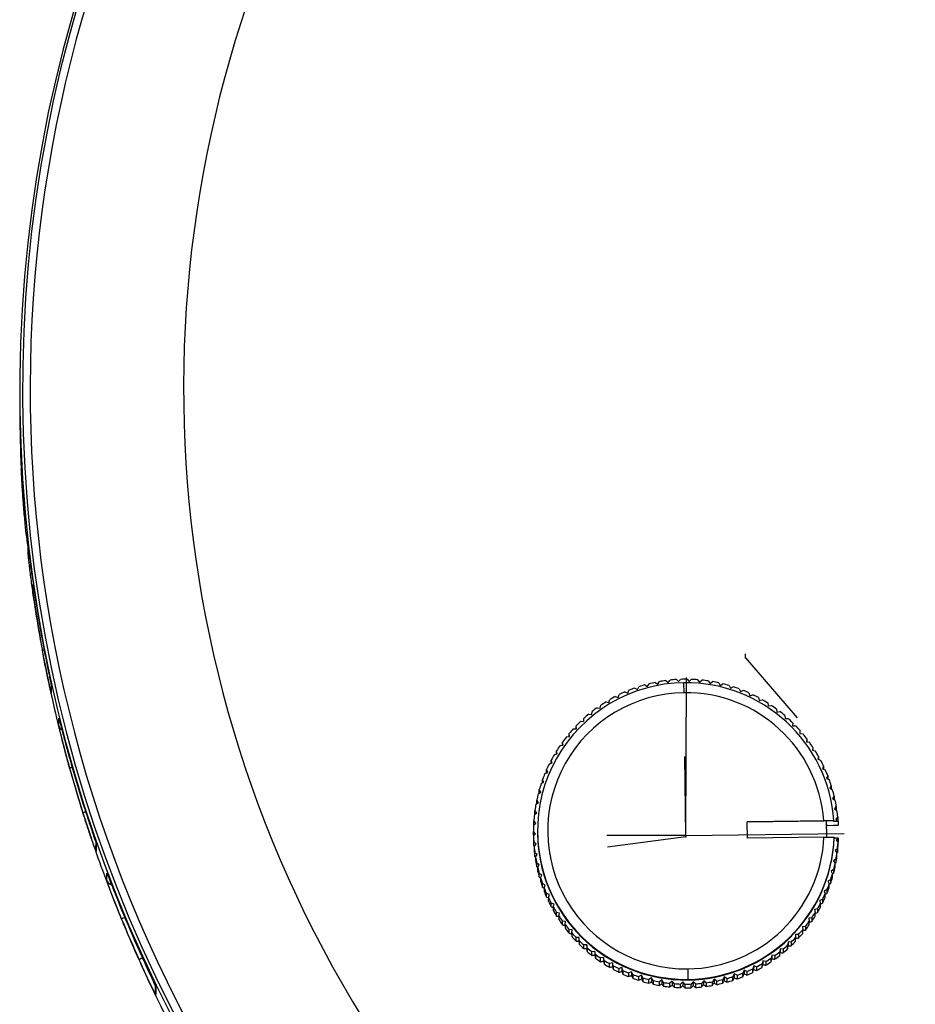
# Model space of a CAD drawing. Header units: millimetres. Extents: x -138 to 65, y -427 to -15.
# Tile 2 of 6: x -68 to -24, y -278 to -229. Entities that reach past the tile are written whole.
import ezdxf

# ---------------------------------------------------------------- set-up
doc = ezdxf.new("R2010")
doc.units = ezdxf.units.MM
doc.header["$PDSIZE"] = -1

msp = doc.modelspace()

# ---------------------------------------------------------------- linework, layer by layer
at = {"color": 7, "linetype": 'Continuous', "lineweight": 25}
for p, q in [((-68.235, -247.399), (-68.235, -247.522)), ((-68.237, -248.006), (-68.237, -248.032)), ((-68.001, -253.298), (-68.002, -253.702)), ((-68, -253.324), (-68.001, -253.298)), ((-68, -253.324), (-68.001, -253.728)), ((-68.001, -253.728), (-68.002, -253.702)), ((-67.824, -255.526), (-67.823, -255.131)), ((-36.678, -261.724), (-36.561, -261.815)), ((-36.561, -261.815), (-36.47, -261.699)), ((-36.16, -261.673), (-36.051, -261.772)), ((-36.051, -261.772), (-35.951, -261.663)), ((-35.64, -261.659), (-35.538, -261.765)), ((-35.538, -261.765), (-35.431, -261.663)), ((-35.121, -261.681), (-35.026, -261.794)), ((-35.026, -261.794), (-34.913, -261.7)), ((-66.706, -261.88), (-66.707, -262.275)), ((-66.699, -261.945), (-66.7, -262.34)), ((-38.538, -262.336), (-38.482, -262.2)), ((-38.191, -262.089), (-38.059, -262.155)), ((-38.059, -262.155), (-37.994, -262.022)), ((-37.696, -261.932), (-37.568, -262.007)), ((-37.568, -262.007), (-37.494, -261.879)), ((-37.19, -261.81), (-37.068, -261.893)), ((-37.068, -261.893), (-36.985, -261.771)), ((-35.786, -262.317), (-35.793, -261.829)), ((-34.604, -261.739), (-34.518, -261.859)), ((-34.518, -261.859), (-34.398, -261.772)), ((-34.092, -261.833), (-34.015, -261.958)), ((-34.015, -261.958), (-33.889, -261.881)), ((-33.589, -261.962), (-33.52, -262.093)), ((-33.52, -262.093), (-33.389, -262.024)), ((-33.095, -262.126), (-33.036, -262.262)), ((-33.036, -262.262), (-32.901, -262.202)), ((-39.453, -262.798), (-39.417, -262.655)), ((-39.144, -262.505), (-39.004, -262.551)), ((-39.004, -262.551), (-38.957, -262.411)), ((-38.675, -262.281), (-38.538, -262.336)), ((-32.615, -262.325), (-32.565, -262.464)), ((-32.565, -262.464), (-32.426, -262.414)), ((-32.149, -262.556), (-32.109, -262.698)), ((-32.109, -262.698), (-31.967, -262.658)), ((-40.029, -263.049), (-39.884, -263.075)), ((-39.884, -263.075), (-39.858, -262.93)), ((-39.596, -262.762), (-39.453, -262.798)), ((-31.701, -262.819), (-31.67, -262.964)), ((-31.67, -262.964), (-31.526, -262.934)), ((-31.272, -263.113), (-31.252, -263.259)), ((-66.326, -263.936), (-66.325, -263.556)), ((-40.683, -263.717), (-40.677, -263.57)), ((-40.442, -263.366), (-40.295, -263.382)), ((-40.295, -263.382), (-40.279, -263.236)), ((-31.252, -263.259), (-31.105, -263.239)), ((-30.864, -263.436), (-30.854, -263.583)), ((-30.854, -263.583), (-30.707, -263.574)), ((-41.194, -264.083), (-41.047, -264.078)), ((-41.052, -264.078), (-41.051, -263.93)), ((-41.047, -264.078), (-41.051, -263.93)), ((-40.83, -263.711), (-40.683, -263.717)), ((-30.48, -263.787), (-30.481, -263.934)), ((-30.48, -263.787), (-30.481, -263.934)), ((-30.481, -263.934), (-30.333, -263.935)), ((-41.532, -264.478), (-41.385, -264.464)), ((-41.4, -264.465), (-41.399, -264.317)), ((-41.385, -264.464), (-41.399, -264.317)), ((-30.122, -264.163), (-30.133, -264.311)), ((-30.133, -264.311), (-29.985, -264.322)), ((-30.122, -264.163), (-30.122, -264.311)), ((-29.791, -264.564), (-29.812, -264.71)), ((-29.791, -264.564), (-29.791, -264.713)), ((-41.84, -264.897), (-41.695, -264.872)), ((-41.695, -264.872), (-41.72, -264.726)), ((-41.72, -264.876), (-41.72, -264.726)), ((-29.812, -264.71), (-29.665, -264.731)), ((-29.488, -264.987), (-29.519, -265.131)), ((-29.488, -264.987), (-29.488, -265.138)), ((-42.119, -265.336), (-41.976, -265.3)), ((-41.976, -265.3), (-42.011, -265.157)), ((-42.011, -265.309), (-42.011, -265.157)), ((-29.519, -265.131), (-29.375, -265.162)), ((-29.216, -265.43), (-29.257, -265.571)), ((-29.257, -265.571), (-29.115, -265.613)), ((-29.216, -265.43), (-29.216, -265.583)), ((-42.366, -265.793), (-42.226, -265.748)), ((-42.226, -265.748), (-42.271, -265.607)), ((-42.271, -265.762), (-42.271, -265.607)), ((-28.975, -265.89), (-29.026, -266.029)), ((-29.026, -266.029), (-28.887, -266.08)), ((-28.975, -265.89), (-28.975, -266.048)), ((-42.581, -266.266), (-42.444, -266.211)), ((-42.444, -266.211), (-42.499, -266.074)), ((-42.499, -266.233), (-42.499, -266.074)), ((-28.767, -266.367), (-28.827, -266.502)), ((-28.827, -266.502), (-28.693, -266.562)), ((-28.767, -266.367), (-28.767, -266.529)), ((-42.763, -266.753), (-42.63, -266.689)), ((-42.695, -266.72), (-42.694, -266.556)), ((-42.63, -266.689), (-42.694, -266.556)), ((-28.592, -266.857), (-28.662, -266.987)), ((-28.662, -266.987), (-28.532, -267.057)), ((-28.592, -266.857), (-28.593, -267.024)), ((-42.91, -267.252), (-42.782, -267.179)), ((-42.782, -267.179), (-42.855, -267.051)), ((-42.855, -267.221), (-42.855, -267.051)), ((-28.453, -267.357), (-28.532, -267.482)), ((-28.532, -267.482), (-28.407, -267.561)), ((-28.453, -267.357), (-28.453, -267.532)), ((-43.022, -267.76), (-42.899, -267.678)), ((-42.899, -267.678), (-42.981, -267.555)), ((-42.981, -267.733), (-42.981, -267.555)), ((-28.348, -267.867), (-28.436, -267.986)), ((-28.348, -267.867), (-28.349, -268.046)), ((-43.098, -268.274), (-42.981, -268.184)), ((-42.981, -268.184), (-43.072, -268.067)), ((-43.072, -268.246), (-43.072, -268.067)), ((-43.072, -268.246), (-43.068, -268.251)), ((-28.436, -267.986), (-28.317, -268.073)), ((-28.28, -268.382), (-28.375, -268.495)), ((-28.28, -268.382), (-28.28, -268.562)), ((-43.138, -268.792), (-43.028, -268.694)), ((-43.127, -268.763), (-43.126, -268.584)), ((-43.127, -268.763), (-43.117, -268.774)), ((-43.028, -268.694), (-43.126, -268.584)), ((-32.7, -268.624), (-28.962, -268.573)), ((-28.812, -268.575), (-32.7, -268.627)), ((-32.689, -269.424), (-32.7, -268.624)), ((-28.828, -268.575), (-28.812, -268.575)), ((-28.817, -269.375), (-28.828, -268.575)), ((-28.763, -268.804), (-28.825, -268.805)), ((-28.812, -268.575), (-28.812, -268.575)), ((-28.462, -268.609), (-28.461, -268.579)), ((-28.261, -268.606), (-28.462, -268.609)), ((-28.375, -268.495), (-28.262, -268.59)), ((-28.287, -268.57), (-28.28, -268.562)), ((-28.261, -268.606), (-28.262, -268.59)), ((-28.261, -268.606), (-28.262, -268.786)), ((-43.145, -269.283), (-43.144, -269.103)), ((-43.145, -269.283), (-43.129, -269.299)), ((-43.039, -269.206), (-43.144, -269.103)), ((-43.142, -269.312), (-43.039, -269.206)), ((-43.142, -269.312), (-43.142, -269.492)), ((-42.944, -269.057), (-42.944, -269.088)), ((-28.951, -269.373), (-32.689, -269.424)), ((-28.951, -269.373), (-28.817, -269.374)), ((-28.817, -269.375), (-28.451, -269.378)), ((-28.451, -269.378), (-28.451, -269.409)), ((-28.451, -269.409), (-28.25, -269.406)), ((-28.251, -269.421), (-28.361, -269.519)), ((-28.251, -269.421), (-28.252, -269.6)), ((-28.251, -269.421), (-28.25, -269.406)), ((-28.251, -269.585), (-28.25, -269.406)), ((-64.525, -269.581), (-64.526, -269.961)), ((-64.508, -269.681), (-64.509, -270.061)), ((-43.014, -269.718), (-43.127, -269.623)), ((-43.127, -269.803), (-43.127, -269.623)), ((-43.127, -269.803), (-43.103, -269.824)), ((-43.109, -269.831), (-43.11, -270.011)), ((-43.109, -269.831), (-43.014, -269.718)), ((-28.361, -269.519), (-28.263, -269.629)), ((-28.272, -269.619), (-28.252, -269.6)), ((-28.263, -269.809), (-28.263, -269.629)), ((-28.252, -269.6), (-28.251, -269.585)), ((-43.073, -270.32), (-43.072, -270.14)), ((-43.073, -270.32), (-43.037, -270.347)), ((-42.953, -270.227), (-43.072, -270.14)), ((-43.04, -270.346), (-43.041, -270.526)), ((-43.04, -270.346), (-42.953, -270.227)), ((-28.291, -269.939), (-28.408, -270.03)), ((-28.408, -270.03), (-28.317, -270.146)), ((-28.321, -270.142), (-28.292, -270.119)), ((-28.318, -270.326), (-28.317, -270.146)), ((-28.291, -269.939), (-28.292, -270.119)), ((-42.983, -270.832), (-42.982, -270.652)), ((-42.983, -270.832), (-42.936, -270.862)), ((-42.857, -270.731), (-42.982, -270.652)), ((-42.936, -270.856), (-42.937, -271.035)), ((-42.936, -270.856), (-42.857, -270.731)), ((-28.367, -270.453), (-28.49, -270.535)), ((-28.49, -270.535), (-28.408, -270.658)), ((-28.408, -270.661), (-28.368, -270.633)), ((-28.408, -270.838), (-28.408, -270.658)), ((-28.367, -270.453), (-28.368, -270.633)), ((-63.98, -271.501), (-63.979, -271.138)), ((-42.727, -271.226), (-42.857, -271.156)), ((-42.857, -271.336), (-42.857, -271.156)), ((-42.857, -271.336), (-42.796, -271.37)), ((-42.796, -271.356), (-42.727, -271.226)), ((-28.479, -270.961), (-28.607, -271.034)), ((-28.607, -271.034), (-28.534, -271.163)), ((-28.534, -271.173), (-28.48, -271.141)), ((-28.534, -271.342), (-28.534, -271.163)), ((-28.479, -270.961), (-28.48, -271.141)), ((-42.796, -271.356), (-42.797, -271.536)), ((-42.697, -271.831), (-42.696, -271.651)), ((-42.697, -271.831), (-42.622, -271.865)), ((-42.562, -271.712), (-42.696, -271.651)), ((-42.622, -271.846), (-42.562, -271.712)), ((-28.626, -271.46), (-28.759, -271.524)), ((-28.759, -271.524), (-28.695, -271.657)), ((-28.695, -271.837), (-28.695, -271.657)), ((-28.626, -271.46), (-28.627, -271.639)), ((-42.622, -271.846), (-42.623, -272.026)), ((-42.363, -272.184), (-42.502, -272.133)), ((-42.502, -272.313), (-42.502, -272.133)), ((-42.414, -272.323), (-42.363, -272.184)), ((-28.807, -271.947), (-28.945, -272.002)), ((-28.945, -272.002), (-28.89, -272.139)), ((-28.89, -272.318), (-28.89, -272.139)), ((-28.807, -271.947), (-28.808, -272.126)), ((-42.414, -272.323), (-42.415, -272.502)), ((-42.132, -272.642), (-42.274, -272.6)), ((-42.274, -272.78), (-42.274, -272.6)), ((-42.173, -272.783), (-42.174, -272.963)), ((-42.173, -272.783), (-42.132, -272.642)), ((-29.022, -272.42), (-29.163, -272.465)), ((-29.163, -272.465), (-29.118, -272.606)), ((-29.118, -272.786), (-29.118, -272.606)), ((-29.022, -272.42), (-29.023, -272.6)), ((-42.015, -273.23), (-42.014, -273.051)), ((-41.87, -273.082), (-42.014, -273.051)), ((-41.901, -273.226), (-41.87, -273.082)), ((-41.901, -273.226), (-41.901, -273.406)), ((-29.27, -272.877), (-29.413, -272.913)), ((-29.413, -272.913), (-29.378, -273.056)), ((-29.379, -273.236), (-29.378, -273.056)), ((-29.27, -272.877), (-29.27, -273.057)), ((-41.724, -273.661), (-41.723, -273.482)), ((-41.577, -273.503), (-41.723, -273.482)), ((-41.598, -273.649), (-41.599, -273.829)), ((-41.598, -273.649), (-41.577, -273.503)), ((-29.857, -273.735), (-30.004, -273.75)), ((-30.004, -273.75), (-29.989, -273.896)), ((-29.857, -273.735), (-29.858, -273.914)), ((-29.549, -273.316), (-29.694, -273.341)), ((-29.694, -273.341), (-29.669, -273.487)), ((-29.67, -273.667), (-29.669, -273.487)), ((-29.549, -273.316), (-29.549, -273.496)), ((-41.256, -273.902), (-41.404, -273.892)), ((-41.404, -274.071), (-41.404, -273.892)), ((-41.267, -274.05), (-41.268, -274.229)), ((-41.267, -274.05), (-41.256, -273.902)), ((-30.194, -274.13), (-30.342, -274.135)), ((-30.342, -274.135), (-30.338, -274.283)), ((-30.194, -274.13), (-30.195, -274.31)), ((-29.99, -274.076), (-29.989, -273.896)), ((-40.908, -274.279), (-41.056, -274.278)), ((-41.056, -274.458), (-41.056, -274.278)), ((-40.909, -274.426), (-40.908, -274.279)), ((-40.909, -274.426), (-40.909, -274.606)), ((-40.534, -274.63), (-40.682, -274.639)), ((-40.682, -274.819), (-40.682, -274.639)), ((-40.534, -274.63), (-40.535, -274.812)), ((-40.525, -274.777), (-40.534, -274.63)), ((-30.706, -274.496), (-30.712, -274.644)), ((-30.712, -274.823), (-30.712, -274.644)), ((-30.706, -274.496), (-30.707, -274.678)), ((-30.558, -274.502), (-30.706, -274.496)), ((-30.558, -274.502), (-30.559, -274.681)), ((-30.338, -274.462), (-30.338, -274.283)), ((-40.525, -274.777), (-40.525, -274.957)), ((-40.137, -274.954), (-40.284, -274.974)), ((-40.284, -275.153), (-40.284, -274.974)), ((-40.137, -274.954), (-40.138, -275.136)), ((-40.117, -275.1), (-40.137, -274.954)), ((-40.117, -275.1), (-40.118, -275.28)), ((-31.505, -275.138), (-31.531, -275.283)), ((-31.359, -275.164), (-31.505, -275.138)), ((-31.505, -275.138), (-31.505, -275.32)), ((-31.359, -275.164), (-31.36, -275.343)), ((-31.111, -275.157), (-31.11, -274.978)), ((-31.094, -274.831), (-31.11, -274.978)), ((-31.094, -274.831), (-31.095, -275.013)), ((-30.947, -274.847), (-31.094, -274.831)), ((-30.947, -274.847), (-30.948, -275.026)), ((-39.864, -275.459), (-39.863, -275.279)), ((-39.718, -275.249), (-39.863, -275.279)), ((-39.718, -275.249), (-39.719, -275.431)), ((-39.688, -275.394), (-39.718, -275.249)), ((-39.688, -275.394), (-39.689, -275.573)), ((-39.423, -275.735), (-39.422, -275.555)), ((-39.28, -275.515), (-39.422, -275.555)), ((-39.24, -275.657), (-39.28, -275.515)), ((-39.28, -275.515), (-39.28, -275.697)), ((-39.24, -275.657), (-39.24, -275.837)), ((-32.385, -275.662), (-32.431, -275.802)), ((-32.385, -275.662), (-32.386, -275.844)), ((-32.245, -275.708), (-32.385, -275.662)), ((-31.973, -275.738), (-31.972, -275.558)), ((-31.936, -275.415), (-31.972, -275.558)), ((-31.793, -275.451), (-31.936, -275.415)), ((-31.936, -275.415), (-31.936, -275.597)), ((-31.793, -275.451), (-31.793, -275.631)), ((-31.532, -275.463), (-31.531, -275.283)), ((-38.964, -275.979), (-38.963, -275.799)), ((-38.824, -275.749), (-38.963, -275.799)), ((-38.824, -275.749), (-38.825, -275.931)), ((-38.774, -275.888), (-38.824, -275.749)), ((-38.774, -275.888), (-38.775, -276.068)), ((-38.489, -276.191), (-38.488, -276.011)), ((-38.353, -275.951), (-38.488, -276.011)), ((-38.293, -276.087), (-38.353, -275.951)), ((-38.353, -275.951), (-38.353, -276.134)), ((-38.293, -276.087), (-38.294, -276.266)), ((-37.869, -276.12), (-38, -276.189)), ((-37.8, -276.251), (-37.869, -276.12)), ((-37.869, -276.12), (-37.869, -276.302)), ((-35.603, -275.812), (-35.596, -276.324)), ((-33.33, -276.058), (-33.395, -276.191)), ((-33.197, -276.124), (-33.33, -276.058)), ((-33.33, -276.058), (-33.33, -276.241)), ((-33.197, -276.124), (-33.198, -276.303)), ((-32.851, -275.877), (-32.907, -276.013)), ((-32.907, -276.193), (-32.907, -276.013)), ((-32.714, -275.933), (-32.851, -275.877)), ((-32.851, -275.877), (-32.851, -276.059)), ((-32.714, -275.933), (-32.714, -276.112)), ((-32.432, -275.982), (-32.431, -275.802)), ((-32.245, -275.708), (-32.245, -275.888)), ((-61.624, -276.566), (-61.624, -276.929)), ((-38, -276.369), (-38, -276.189)), ((-37.8, -276.251), (-37.801, -276.43)), ((-37.374, -276.255), (-37.5, -276.333)), ((-37.5, -276.512), (-37.5, -276.333)), ((-37.374, -276.255), (-37.375, -276.437)), ((-37.296, -276.38), (-37.374, -276.255)), ((-37.296, -276.38), (-37.297, -276.56)), ((-36.992, -276.62), (-36.991, -276.441)), ((-36.871, -276.354), (-36.991, -276.441)), ((-36.871, -276.354), (-36.872, -276.537)), ((-36.785, -276.474), (-36.871, -276.354)), ((-36.785, -276.474), (-36.785, -276.654)), ((-36.477, -276.693), (-36.476, -276.513)), ((-36.363, -276.419), (-36.476, -276.513)), ((-36.268, -276.532), (-36.363, -276.419)), ((-36.363, -276.419), (-36.363, -276.601)), ((-36.268, -276.532), (-36.269, -276.712)), ((-35.851, -276.448), (-35.958, -276.55)), ((-35.958, -276.729), (-35.958, -276.55)), ((-35.749, -276.554), (-35.851, -276.448)), ((-35.851, -276.448), (-35.851, -276.63)), ((-35.749, -276.554), (-35.749, -276.734)), ((-35.596, -276.354), (-35.596, -276.324)), ((-35.338, -276.441), (-35.438, -276.55)), ((-35.438, -276.73), (-35.438, -276.55)), ((-35.338, -276.441), (-35.339, -276.623)), ((-35.229, -276.54), (-35.338, -276.441)), ((-35.229, -276.54), (-35.229, -276.72)), ((-34.827, -276.398), (-34.919, -276.514)), ((-34.919, -276.694), (-34.919, -276.514)), ((-34.827, -276.398), (-34.828, -276.58)), ((-34.711, -276.489), (-34.827, -276.398)), ((-34.711, -276.489), (-34.712, -276.669)), ((-34.321, -276.32), (-34.404, -276.442)), ((-34.404, -276.622), (-34.404, -276.442)), ((-34.199, -276.403), (-34.321, -276.32)), ((-34.321, -276.32), (-34.321, -276.502)), ((-34.199, -276.403), (-34.199, -276.582)), ((-33.896, -276.514), (-33.895, -276.334)), ((-33.821, -276.206), (-33.895, -276.334)), ((-33.693, -276.281), (-33.821, -276.206)), ((-33.821, -276.206), (-33.821, -276.389)), ((-33.693, -276.281), (-33.694, -276.46)), ((-33.396, -276.371), (-33.395, -276.191)), ((-61.594, -276.698), (-61.594, -277.061))]:
    msp.add_line(p, q, dxfattribs=at)
at = {"color": 7, "linetype": 'Continuous'}
for p, q in [((-32.781, -260.604), (-32.78, -260.423)), ((-32.781, -260.604), (-30.26, -263.536)), ((-35.695, -269.298), (-35.674, -261.565)), ((-35.695, -269.298), (-35.748, -265.432)), ((-35.695, -269.298), (-39.563, -269.287)), ((-35.695, -269.356), (-39.529, -269.868)), ((-35.695, -269.356), (-35.695, -269.176)), ((-35.695, -269.298), (-27.96, -269.193))]:
    msp.add_line(p, q, dxfattribs=at)
at = {"color": 7, "linetype": 'Continuous', "lineweight": 25, "flags": 128}
for points in [[(-68.229, -248.618), (-68.23, -248.619), (-68.235, -248.62)], [(-66.7, -262.34), (-66.706, -262.303), (-66.707, -262.275)], [(-28.812, -268.575), (-28.896, -268.574), (-28.962, -268.573)], [(-28.461, -268.579), (-28.658, -268.577), (-28.812, -268.575)], [(-28.763, -268.804), (-28.482, -268.794), (-28.262, -268.786)]]:
    msp.add_lwpolyline(points, dxfattribs=at)
at = {"color": 7, "linetype": 'Continuous', "lineweight": 25}
for centre, radius, start, end in [((-1.75, -247.572), 66.481, 94.66522, 269.85604), ((-1.75, -247.513), 66.349, 93.84576, 269.85594), ((-1.749, -247.502), 65.979, 89.83058, 269.85542), ((-1.748, -247.455), 58.484, 89.83045, 269.85555), ((-1.772, -247.693), 66.464, 180.37881, 182.75715), ((-1.773, -248.181), 66.464, 180.37881, 182.75715), ((-68.118, -251.553), 0.18, 92.8199, 103.5898), ((-67.526, -255.492), 0.3, 186.3902, 225.6657), ((-1.77, -247.693), 66.465, 188.35226, 190.47732), ((-67.394, -258.306), 0.499, 97.7212, 106.0688), ((-1.772, -248.172), 66.465, 188.35226, 190.47732), ((-66.872, -261.106), 0.886, 99.514, 106.8525), ((-35.694, -269.11), 7.452, 97.5804, 99.9729), ((-35.694, -269.111), 7.452, 93.5815, 95.9739), ((-35.694, -269.111), 7.452, 90.7788, 91.975), ((-35.694, -269.111), 7.452, 89.5825, 90.7788), ((-35.694, -269.111), 7.452, 85.5836, 87.9761), ((-35.694, -269.111), 7.452, 81.5847, 83.9772), ((-35.696, -269.076), 7.248, 90.7672, 270.7914), ((-35.695, -269.11), 7.451, 109.5775, 111.9702), ((-35.695, -269.11), 7.452, 105.5784, 107.971), ((-35.695, -269.11), 7.452, 101.5794, 103.9719), ((-35.694, -269.077), 7.249, 3.9463, 90.7859), ((-35.694, -269.11), 7.452, 77.5857, 79.9782), ((-35.694, -269.11), 7.452, 73.5867, 75.9792), ((-35.694, -269.11), 7.451, 69.5875, 71.9802), ((-35.694, -269.11), 7.451, 65.5883, 67.981), ((-35.696, -269.065), 6.748, 90.7672, 270.7913), ((-35.695, -269.109), 7.451, 117.576, 119.9688), ((-35.695, -269.11), 7.451, 113.5767, 115.9694), ((-35.694, -269.066), 6.749, 4.185, 90.7859), ((-35.694, -269.109), 7.451, 61.589, 63.9817), ((-35.694, -269.109), 7.45, 57.5895, 59.9823), ((-35.695, -269.109), 7.45, 125.5751, 127.968), ((-35.695, -269.109), 7.45, 121.5755, 123.9683), ((-35.694, -269.109), 7.45, 53.5899, 55.9828), ((-35.696, -269.108), 7.449, 129.5748, 131.9678), ((-35.693, -269.108), 7.45, 49.5902, 51.9832), ((-35.693, -269.108), 7.449, 45.5903, 47.9834), ((-66.035, -263.865), 0.3, 193.7743, 250.4733), ((-35.696, -269.108), 7.449, 137.5747, 139.9679), ((-35.696, -269.108), 7.449, 133.5747, 135.9678), ((-35.693, -269.108), 7.449, 41.5902, 43.9834), ((-35.697, -269.107), 7.448, 141.5749, 143.9682), ((-35.693, -269.108), 7.448, 37.59, 39.9833), ((-35.697, -269.107), 7.448, 145.5752, 147.9686), ((-35.692, -269.107), 7.448, 33.5897, 35.983), ((-1.767, -247.692), 66.468, 195.5732, 197.53954), ((-35.697, -269.107), 7.447, 149.5757, 151.9691), ((-35.692, -269.107), 7.448, 29.5892, 31.9826), ((-65.428, -266.929), 0.999, 104.377, 111.6883), ((-1.769, -248.156), 66.468, 195.5732, 197.53954), ((-35.697, -269.107), 7.447, 153.5763, 155.9698), ((-35.692, -269.107), 7.447, 25.5886, 27.9821), ((-35.698, -269.107), 7.447, 157.577, 159.9706), ((-35.691, -269.107), 7.447, 21.5878, 23.9814), ((-35.698, -269.107), 7.446, 161.5778, 163.9715), ((-35.691, -269.107), 7.447, 17.587, 19.9806), ((-35.698, -269.107), 7.446, 165.5787, 167.9725), ((-35.691, -269.107), 7.446, 13.5861, 15.9798), ((-35.698, -269.107), 7.446, 169.5797, 171.9735), ((-35.691, -269.107), 7.446, 9.5851, 11.9788), ((-64.47, -269.831), 1.777, 106.5609, 112.3744), ((-35.698, -269.107), 7.446, 173.5808, 175.9745), ((-35.69, -269.107), 7.446, 5.584, 7.9778), ((-35.699, -269.107), 7.446, 177.5819, 179.9756), ((-35.698, -269.107), 7.446, 181.5829, 183.9767), ((-35.695, -269.106), 7.249, 179.8583, 270.7871), ((-35.693, -269.064), 6.749, 270.7715, 357.3737), ((-35.693, -269.075), 7.249, 270.7715, 357.6041), ((-35.693, -269.105), 7.249, 270.7715, 357.6041), ((-35.699, -269.286), 7.446, 181.5829, 183.9767), ((-35.698, -269.107), 7.446, 185.584, 187.9778), ((-35.691, -269.286), 7.446, 353.5808, 355.9745), ((-35.69, -269.107), 7.446, 353.5808, 355.9745), ((-64.226, -269.962), 0.3, 179.8509, 199.28), ((-35.699, -269.286), 7.446, 185.584, 187.9778), ((-35.698, -269.107), 7.446, 189.5851, 191.9788), ((-35.691, -269.286), 7.446, 349.5797, 351.9735), ((-35.691, -269.107), 7.446, 349.5797, 351.9735), ((-35.699, -269.286), 7.446, 189.5851, 191.9788), ((-35.698, -269.106), 7.446, 193.5861, 195.9798), ((-35.691, -269.286), 7.446, 345.5787, 347.9725), ((-35.691, -269.107), 7.446, 345.5787, 347.9725), ((-35.699, -269.286), 7.446, 193.5861, 195.9798), ((-35.691, -269.286), 7.446, 341.5778, 343.9715), ((-35.691, -269.106), 7.446, 341.5778, 343.9715), ((-63.699, -271.395), 0.3, 200.6209, 269.3294), ((-35.698, -269.286), 7.447, 197.587, 199.9806), ((-35.698, -269.106), 7.447, 197.587, 199.9806), ((-35.691, -269.106), 7.447, 337.577, 339.9706), ((-35.698, -269.286), 7.447, 201.5878, 203.9814), ((-35.698, -269.106), 7.447, 201.5878, 203.9814), ((-35.691, -269.106), 7.447, 333.5763, 335.9698), ((-35.692, -269.286), 7.447, 337.577, 339.9706), ((-35.698, -269.286), 7.447, 205.5886, 207.9821), ((-35.697, -269.106), 7.447, 205.5886, 207.9821), ((-35.697, -269.106), 7.448, 209.5892, 211.9826), ((-35.692, -269.106), 7.447, 329.5757, 331.9691), ((-35.692, -269.286), 7.447, 329.5757, 331.9691), ((-35.692, -269.286), 7.447, 333.5763, 335.9698), ((-1.764, -247.691), 66.472, 202.31371, 204.17591), ((-35.697, -269.286), 7.448, 209.5892, 211.9826), ((-35.697, -269.106), 7.448, 213.5897, 215.983), ((-35.692, -269.106), 7.448, 325.5752, 327.9686), ((-35.693, -269.286), 7.448, 325.5752, 327.9686), ((-62.449, -274.966), 1.785, 111.4783, 117.0054), ((-1.765, -248.138), 66.472, 202.31371, 204.17591), ((-35.697, -269.285), 7.448, 213.5897, 215.983), ((-35.696, -269.106), 7.448, 217.59, 219.9833), ((-35.693, -269.285), 7.448, 321.5749, 323.9682), ((-35.692, -269.106), 7.448, 321.5749, 323.9682), ((-35.697, -269.285), 7.448, 217.59, 219.9833), ((-35.697, -269.285), 7.449, 221.5902, 223.9834), ((-35.696, -269.105), 7.449, 221.5902, 223.9834), ((-35.693, -269.285), 7.449, 317.5747, 319.9679), ((-35.693, -269.105), 7.449, 317.5747, 319.9679), ((-35.696, -269.105), 7.449, 225.5903, 227.9834), ((-35.696, -269.285), 7.449, 225.5903, 227.9834), ((-35.693, -269.105), 7.449, 309.5748, 311.9678), ((-35.693, -269.285), 7.449, 313.5747, 315.9678), ((-35.693, -269.105), 7.449, 313.5747, 315.9678), ((-35.695, -269.105), 7.45, 229.5902, 231.9832), ((-35.696, -269.284), 7.45, 229.5902, 231.9832), ((-35.695, -269.104), 7.45, 233.5899, 235.9828), ((-35.694, -269.284), 7.45, 305.5751, 307.968), ((-35.694, -269.104), 7.45, 305.5751, 307.968), ((-35.694, -269.284), 7.449, 309.5748, 311.9678), ((-61.314, -277.363), 2.281, 112.7061, 118.6397), ((-35.696, -269.284), 7.45, 233.5899, 235.9828), ((-35.695, -269.284), 7.45, 237.5895, 239.9823), ((-35.695, -269.104), 7.45, 237.5895, 239.9823), ((-35.695, -269.104), 7.451, 241.589, 243.9817), ((-35.694, -269.104), 7.451, 297.576, 299.9688), ((-35.694, -269.104), 7.45, 301.5755, 303.9683), ((-35.694, -269.284), 7.45, 301.5755, 303.9683), ((-35.695, -269.283), 7.451, 241.589, 243.9817), ((-35.695, -269.283), 7.451, 245.5883, 247.981), ((-35.695, -269.103), 7.451, 245.5883, 247.981), ((-35.695, -269.103), 7.451, 249.5875, 251.9802), ((-35.694, -269.103), 7.451, 289.5775, 291.9702), ((-35.694, -269.104), 7.451, 293.5767, 295.9694), ((-35.695, -269.283), 7.451, 293.5767, 295.9694), ((-35.694, -269.283), 7.451, 297.576, 299.9688), ((-35.695, -269.283), 7.451, 249.5875, 251.9802), ((-35.695, -269.283), 7.452, 253.5867, 255.9792), ((-35.695, -269.103), 7.452, 253.5867, 255.9792), ((-35.695, -269.282), 7.452, 257.5857, 259.9782), ((-35.694, -269.103), 7.452, 257.5857, 259.9782), ((-35.694, -269.103), 7.452, 261.5847, 263.9772), ((-35.694, -269.103), 7.452, 265.5836, 267.9761), ((-35.694, -269.102), 7.452, 269.5825, 271.975), ((-35.694, -269.103), 7.452, 273.5815, 275.9739), ((-35.695, -269.282), 7.452, 277.5804, 279.9729), ((-35.694, -269.103), 7.452, 277.5804, 279.9729), ((-35.694, -269.103), 7.452, 281.5794, 283.9719), ((-35.695, -269.282), 7.452, 281.5794, 283.9719), ((-35.695, -269.283), 7.452, 285.5784, 287.971), ((-35.694, -269.103), 7.452, 285.5784, 287.971), ((-35.695, -269.283), 7.451, 289.5775, 291.9702), ((-61.325, -276.93), 0.3, 179.8511, 205.8329), ((-35.695, -269.282), 7.452, 261.5847, 263.9772), ((-35.695, -269.282), 7.452, 265.5836, 267.9761), ((-35.695, -269.282), 7.452, 269.5825, 270.7788), ((-35.695, -269.282), 7.452, 270.7788, 271.975), ((-35.695, -269.282), 7.452, 273.5815, 275.9739)]:
    msp.add_arc(centre, radius, start, end, dxfattribs=at)
for points, knots in [([(-68.159, -250.89), (-68.144, -251.167), (-68.116, -251.719), (-68.072, -252.372), (-68.039, -252.815), (-68.019, -253.086), (-68.003, -253.279), (-68.001, -253.309), (-68, -253.324)], [0, 0, 0, 0, 0.250139, 0.499169, 0.627957, 0.749629, 0.876874, 1, 1, 1, 1]), ([(-68.001, -253.728), (-68.002, -253.718), (-68.005, -253.7), (-68.02, -253.523), (-68.041, -253.266), (-68.073, -252.839), (-68.117, -252.202), (-68.146, -251.652), (-68.16, -251.378)], [0, 0, 0, 0, 0.125448, 0.250586, 0.375953, 0.501287, 0.750552, 1, 1, 1, 1]), ([(-68.002, -253.715), (-67.999, -253.78), (-67.973, -254.268), (-67.904, -254.752), (-67.844, -255.17)], [0, 0, 0, 0, 0.134485, 1, 1, 1, 1]), ([(-67.823, -255.131), (-67.822, -255.139), (-67.819, -255.155), (-67.8, -255.318), (-67.771, -255.556), (-67.722, -255.955), (-67.644, -256.558), (-67.568, -257.084), (-67.531, -257.347)], [0, 0, 0, 0, 0.125915, 0.251099, 0.376429, 0.502021, 0.750722, 1, 1, 1, 1]), ([(-67.532, -257.827), (-67.57, -257.562), (-67.645, -257.032), (-67.724, -256.411), (-67.773, -255.996), (-67.801, -255.745), (-67.82, -255.567), (-67.823, -255.539), (-67.824, -255.526)], [0, 0, 0, 0, 0.249605, 0.49931, 0.627777, 0.749989, 0.876854, 1, 1, 1, 1]), ([(-67.625, -257.046), (-67.594, -257.327), (-67.496, -258.222), (-67.23, -259.742), (-66.874, -261.637), (-66.437, -263.594), (-65.946, -265.524), (-65.39, -267.458), (-64.813, -269.262), (-64.147, -271.155), (-63.38, -273.144), (-62.574, -275.033), (-61.733, -276.852), (-60.932, -278.468), (-59.996, -280.225), (-59.041, -281.896), (-58.005, -283.592), (-56.94, -285.222), (-55.671, -287.065), (-54.708, -288.295), (-54.142, -289.018)], [0, 0, 0, 0, 0.024091, 0.076687, 0.131517, 0.188587, 0.247898, 0.301705, 0.360661, 0.409878, 0.473497, 0.543128, 0.585647, 0.645034, 0.697498, 0.755856, 0.809443, 0.86718, 0.921914, 1, 1, 1, 1]), ([(-67.127, -259.779), (-67.079, -260.035), (-66.983, -260.547), (-66.864, -261.137), (-66.785, -261.523), (-66.737, -261.75), (-66.705, -261.908), (-66.701, -261.932), (-66.699, -261.945)], [0, 0, 0, 0, 0.2491836, 0.4990812, 0.6265788, 0.7496358, 0.8759137, 1, 1, 1, 1]), ([(-66.7, -262.34), (-66.702, -262.333), (-66.706, -262.32), (-66.739, -262.178), (-66.787, -261.965), (-66.866, -261.595), (-66.985, -261.021), (-67.081, -260.512), (-67.129, -260.258)], [0, 0, 0, 0, 0.126121, 0.250747, 0.376161, 0.501737, 0.751259, 1, 1, 1, 1]), ([(-66.325, -263.556), (-66.323, -263.562), (-66.319, -263.574), (-66.284, -263.707), (-66.232, -263.909), (-66.141, -264.258), (-65.997, -264.805), (-65.863, -265.293), (-65.796, -265.537)], [0, 0, 0, 0, 0.1259259, 0.2512399, 0.3765733, 0.5023387, 0.7515298, 1, 1, 1, 1]), ([(-65.797, -266.001), (-65.864, -265.755), (-65.999, -265.263), (-66.143, -264.7), (-66.234, -264.334), (-66.285, -264.119), (-66.32, -263.971), (-66.324, -263.948), (-66.326, -263.936)], [0, 0, 0, 0, 0.2495025, 0.499172, 0.626349, 0.7496177, 0.8758359, 1, 1, 1, 1]), ([(-65.146, -267.723), (-65.069, -267.962), (-64.917, -268.44), (-64.739, -268.977), (-64.626, -269.318), (-64.56, -269.515), (-64.516, -269.649), (-64.511, -269.67), (-64.508, -269.681)], [0, 0, 0, 0, 0.249838, 0.499255, 0.625715, 0.749561, 0.875362, 1, 1, 1, 1]), ([(-64.509, -270.061), (-64.512, -270.056), (-64.518, -270.046), (-64.562, -269.928), (-64.627, -269.746), (-64.741, -269.422), (-64.918, -268.9), (-65.071, -268.425), (-65.147, -268.187)], [0, 0, 0, 0, 0.126121, 0.2509994, 0.3748338, 0.5013402, 0.7504288, 1, 1, 1, 1]), ([(-63.979, -271.138), (-63.976, -271.143), (-63.971, -271.152), (-63.925, -271.264), (-63.857, -271.437), (-63.735, -271.746), (-63.537, -272.246), (-63.351, -272.701), (-63.258, -272.929)], [0, 0, 0, 0, 0.126194, 0.250903, 0.374859, 0.501165, 0.750444, 1, 1, 1, 1]), ([(-63.26, -273.376), (-63.353, -273.146), (-63.538, -272.688), (-63.736, -272.174), (-63.858, -271.848), (-63.927, -271.66), (-63.972, -271.532), (-63.977, -271.511), (-63.98, -271.501)], [0, 0, 0, 0, 0.249926, 0.499225, 0.62553, 0.749536, 0.875326, 1, 1, 1, 1]), ([(-28.695, -271.674), (-28.692, -271.672), (-28.669, -271.66), (-28.646, -271.649), (-28.627, -271.639)], [0, 0, 0, 0, 0.144491, 1, 1, 1, 1]), ([(-42.502, -272.313), (-42.476, -272.323), (-42.447, -272.334), (-42.418, -272.345), (-42.414, -272.347)], [0, 0, 0, 0, 0.8817699, 1, 1, 1, 1]), ([(-28.89, -272.161), (-28.883, -272.158), (-28.855, -272.146), (-28.828, -272.135), (-28.808, -272.126)], [0, 0, 0, 0, 0.264019, 1, 1, 1, 1]), ([(-42.274, -272.78), (-42.248, -272.788), (-42.214, -272.798), (-42.181, -272.809), (-42.173, -272.811)], [0, 0, 0, 0, 0.786215, 1, 1, 1, 1]), ([(-29.118, -272.632), (-29.107, -272.628), (-29.075, -272.618), (-29.043, -272.607), (-29.023, -272.6)], [0, 0, 0, 0, 0.349877, 1, 1, 1, 1]), ([(-42.015, -273.23), (-41.988, -273.237), (-41.95, -273.245), (-41.912, -273.254), (-41.901, -273.257)], [0, 0, 0, 0, 0.712095, 1, 1, 1, 1]), ([(-29.378, -273.085), (-29.363, -273.081), (-29.327, -273.072), (-29.291, -273.063), (-29.27, -273.057)], [0, 0, 0, 0, 0.415092, 1, 1, 1, 1]), ([(-41.724, -273.661), (-41.697, -273.666), (-41.655, -273.673), (-41.613, -273.679), (-41.598, -273.682)], [0, 0, 0, 0, 0.652402, 1, 1, 1, 1]), ([(-29.669, -273.519), (-29.65, -273.515), (-29.61, -273.508), (-29.57, -273.5), (-29.549, -273.496)], [0, 0, 0, 0, 0.466759, 1, 1, 1, 1]), ([(-41.404, -274.071), (-41.377, -274.074), (-41.331, -274.078), (-41.285, -274.082), (-41.267, -274.084)], [0, 0, 0, 0, 0.602859, 1, 1, 1, 1]), ([(-29.99, -273.93), (-29.967, -273.927), (-29.923, -273.922), (-29.879, -273.917), (-29.858, -273.914)], [0, 0, 0, 0, 0.509075, 1, 1, 1, 1]), ([(-41.056, -274.458), (-41.029, -274.458), (-40.98, -274.459), (-40.93, -274.46), (-40.908, -274.461)], [0, 0, 0, 0, 0.56, 1, 1, 1, 1]), ([(-30.712, -274.823), (-30.711, -274.796), (-30.709, -274.748), (-30.707, -274.699), (-30.707, -274.678)], [0, 0, 0, 0, 0.56, 1, 1, 1, 1]), ([(-30.707, -274.678), (-30.679, -274.679), (-30.63, -274.68), (-30.581, -274.681), (-30.559, -274.681)], [0, 0, 0, 0, 0.56, 1, 1, 1, 1]), ([(-30.343, -274.317), (-30.315, -274.316), (-30.266, -274.313), (-30.217, -274.311), (-30.195, -274.31)], [0, 0, 0, 0, 0.56, 1, 1, 1, 1]), ([(-62.406, -274.914), (-62.305, -275.137), (-62.104, -275.582), (-61.877, -276.073), (-61.736, -276.378), (-61.656, -276.551), (-61.603, -276.669), (-61.597, -276.688), (-61.594, -276.698)], [0, 0, 0, 0, 0.250028, 0.499207, 0.625057, 0.749492, 0.875038, 1, 1, 1, 1]), ([(-40.682, -274.819), (-40.655, -274.818), (-40.606, -274.815), (-40.557, -274.813), (-40.535, -274.812)], [0, 0, 0, 0, 0.56, 1, 1, 1, 1]), ([(-40.535, -274.812), (-40.533, -274.839), (-40.53, -274.887), (-40.527, -274.935), (-40.525, -274.957)], [0, 0, 0, 0, 0.56, 1, 1, 1, 1]), ([(-40.284, -275.153), (-40.257, -275.15), (-40.208, -275.144), (-40.159, -275.138), (-40.138, -275.136)], [0, 0, 0, 0, 0.56, 1, 1, 1, 1]), ([(-40.138, -275.136), (-40.134, -275.163), (-40.127, -275.211), (-40.121, -275.259), (-40.118, -275.28)], [0, 0, 0, 0, 0.56, 1, 1, 1, 1]), ([(-31.111, -275.157), (-31.108, -275.13), (-31.102, -275.082), (-31.097, -275.034), (-31.095, -275.013)], [0, 0, 0, 0, 0.56, 1, 1, 1, 1]), ([(-31.095, -275.013), (-31.067, -275.015), (-31.018, -275.02), (-30.969, -275.024), (-30.948, -275.026)], [0, 0, 0, 0, 0.56, 1, 1, 1, 1]), ([(-61.594, -277.061), (-61.612, -277.032), (-61.646, -276.974), (-61.876, -276.506), (-62.142, -275.946), (-62.318, -275.556), (-62.407, -275.361)], [0, 0, 0, 0, 0.279831, 0.559327, 0.779515, 1, 1, 1, 1]), ([(-39.864, -275.459), (-39.837, -275.454), (-39.788, -275.445), (-39.74, -275.435), (-39.719, -275.431)], [0, 0, 0, 0, 0.56, 1, 1, 1, 1]), ([(-39.719, -275.431), (-39.713, -275.458), (-39.703, -275.505), (-39.693, -275.553), (-39.689, -275.573)], [0, 0, 0, 0, 0.56, 1, 1, 1, 1]), ([(-31.973, -275.738), (-31.966, -275.712), (-31.954, -275.665), (-31.942, -275.618), (-31.936, -275.597)], [0, 0, 0, 0, 0.56, 1, 1, 1, 1]), ([(-31.936, -275.597), (-31.91, -275.604), (-31.862, -275.615), (-31.814, -275.626), (-31.793, -275.631)], [0, 0, 0, 0, 0.56, 1, 1, 1, 1]), ([(-31.532, -275.463), (-31.527, -275.436), (-31.518, -275.388), (-31.509, -275.341), (-31.505, -275.32)], [0, 0, 0, 0, 0.56, 1, 1, 1, 1]), ([(-31.505, -275.32), (-31.478, -275.324), (-31.43, -275.332), (-31.381, -275.34), (-31.36, -275.343)], [0, 0, 0, 0, 0.56, 1, 1, 1, 1]), ([(-39.423, -275.735), (-39.396, -275.728), (-39.349, -275.715), (-39.301, -275.703), (-39.28, -275.697)], [0, 0, 0, 0, 0.56, 1, 1, 1, 1]), ([(-39.28, -275.697), (-39.273, -275.723), (-39.26, -275.77), (-39.246, -275.816), (-39.24, -275.837)], [0, 0, 0, 0, 0.56, 1, 1, 1, 1]), ([(-38.964, -275.979), (-38.938, -275.97), (-38.891, -275.954), (-38.845, -275.938), (-38.825, -275.931)], [0, 0, 0, 0, 0.56, 1, 1, 1, 1]), ([(-38.825, -275.931), (-38.815, -275.957), (-38.799, -276.003), (-38.782, -276.048), (-38.775, -276.068)], [0, 0, 0, 0, 0.56, 1, 1, 1, 1]), ([(-38.489, -276.191), (-38.463, -276.18), (-38.418, -276.161), (-38.373, -276.142), (-38.353, -276.134)], [0, 0, 0, 0, 0.56, 1, 1, 1, 1]), ([(-38.353, -276.134), (-38.342, -276.158), (-38.322, -276.203), (-38.303, -276.247), (-38.294, -276.266)], [0, 0, 0, 0, 0.56, 1, 1, 1, 1]), ([(-32.907, -276.193), (-32.897, -276.168), (-32.878, -276.123), (-32.859, -276.078), (-32.851, -276.059)], [0, 0, 0, 0, 0.56, 1, 1, 1, 1]), ([(-32.851, -276.059), (-32.826, -276.069), (-32.78, -276.087), (-32.734, -276.104), (-32.714, -276.112)], [0, 0, 0, 0, 0.56, 1, 1, 1, 1]), ([(-32.432, -275.982), (-32.423, -275.956), (-32.408, -275.91), (-32.392, -275.864), (-32.386, -275.844)], [0, 0, 0, 0, 0.56, 1, 1, 1, 1]), ([(-32.386, -275.844), (-32.359, -275.852), (-32.313, -275.867), (-32.266, -275.881), (-32.245, -275.888)], [0, 0, 0, 0, 0.56, 1, 1, 1, 1]), ([(-38, -276.369), (-37.976, -276.356), (-37.932, -276.334), (-37.889, -276.312), (-37.869, -276.302)], [0, 0, 0, 0, 0.56, 1, 1, 1, 1]), ([(-37.869, -276.302), (-37.857, -276.326), (-37.834, -276.369), (-37.811, -276.412), (-37.801, -276.43)], [0, 0, 0, 0, 0.56, 1, 1, 1, 1]), ([(-37.5, -276.512), (-37.477, -276.498), (-37.435, -276.473), (-37.393, -276.448), (-37.375, -276.437)], [0, 0, 0, 0, 0.56, 1, 1, 1, 1]), ([(-37.375, -276.437), (-37.36, -276.46), (-37.334, -276.501), (-37.308, -276.542), (-37.297, -276.56)], [0, 0, 0, 0, 0.56, 1, 1, 1, 1]), ([(-36.992, -276.62), (-36.969, -276.605), (-36.929, -276.577), (-36.889, -276.549), (-36.872, -276.537)], [0, 0, 0, 0, 0.56, 1, 1, 1, 1]), ([(-36.872, -276.537), (-36.856, -276.558), (-36.827, -276.598), (-36.798, -276.637), (-36.785, -276.654)], [0, 0, 0, 0, 0.56, 1, 1, 1, 1]), ([(-36.477, -276.693), (-36.456, -276.676), (-36.418, -276.645), (-36.38, -276.614), (-36.363, -276.601)], [0, 0, 0, 0, 0.56, 1, 1, 1, 1]), ([(-36.363, -276.601), (-36.346, -276.622), (-36.314, -276.659), (-36.283, -276.696), (-36.269, -276.712)], [0, 0, 0, 0, 0.56, 1, 1, 1, 1]), ([(-35.958, -276.729), (-35.938, -276.711), (-35.903, -276.678), (-35.867, -276.644), (-35.851, -276.63)], [0, 0, 0, 0, 0.56, 1, 1, 1, 1]), ([(-35.851, -276.63), (-35.832, -276.649), (-35.798, -276.684), (-35.764, -276.719), (-35.749, -276.734)], [0, 0, 0, 0, 0.56, 1, 1, 1, 1]), ([(-35.438, -276.73), (-35.42, -276.71), (-35.387, -276.674), (-35.353, -276.639), (-35.339, -276.623)], [0, 0, 0, 0, 0.56, 1, 1, 1, 1]), ([(-35.339, -276.623), (-35.318, -276.641), (-35.282, -276.673), (-35.245, -276.705), (-35.229, -276.72)], [0, 0, 0, 0, 0.56, 1, 1, 1, 1]), ([(-34.919, -276.694), (-34.902, -276.673), (-34.872, -276.635), (-34.841, -276.597), (-34.828, -276.58)], [0, 0, 0, 0, 0.56, 1, 1, 1, 1]), ([(-34.828, -276.58), (-34.806, -276.597), (-34.767, -276.626), (-34.729, -276.656), (-34.712, -276.669)], [0, 0, 0, 0, 0.56, 1, 1, 1, 1]), ([(-34.404, -276.622), (-34.389, -276.599), (-34.361, -276.559), (-34.333, -276.519), (-34.321, -276.502)], [0, 0, 0, 0, 0.56, 1, 1, 1, 1]), ([(-34.321, -276.502), (-34.298, -276.517), (-34.258, -276.544), (-34.217, -276.571), (-34.199, -276.582)], [0, 0, 0, 0, 0.56, 1, 1, 1, 1]), ([(-33.896, -276.514), (-33.882, -276.49), (-33.857, -276.449), (-33.832, -276.407), (-33.821, -276.389)], [0, 0, 0, 0, 0.56, 1, 1, 1, 1]), ([(-33.821, -276.389), (-33.797, -276.402), (-33.755, -276.426), (-33.712, -276.45), (-33.694, -276.46)], [0, 0, 0, 0, 0.56, 1, 1, 1, 1]), ([(-33.396, -276.371), (-33.384, -276.346), (-33.362, -276.303), (-33.34, -276.26), (-33.33, -276.241)], [0, 0, 0, 0, 0.56, 1, 1, 1, 1]), ([(-33.33, -276.241), (-33.306, -276.252), (-33.261, -276.273), (-33.217, -276.294), (-33.198, -276.303)], [0, 0, 0, 0, 0.56, 1, 1, 1, 1])]:
    msp.add_open_spline(points, degree=3, knots=knots, dxfattribs=at)
at = {"color": 7, "linetype": 'Continuous'}
for p in [(-32.781, -260.604), (-35.695, -269.298), (-35.695, -269.298), (-35.695, -269.356)]:
    msp.add_point(p, dxfattribs=at)

doc.saveas('drawing.dxf')
